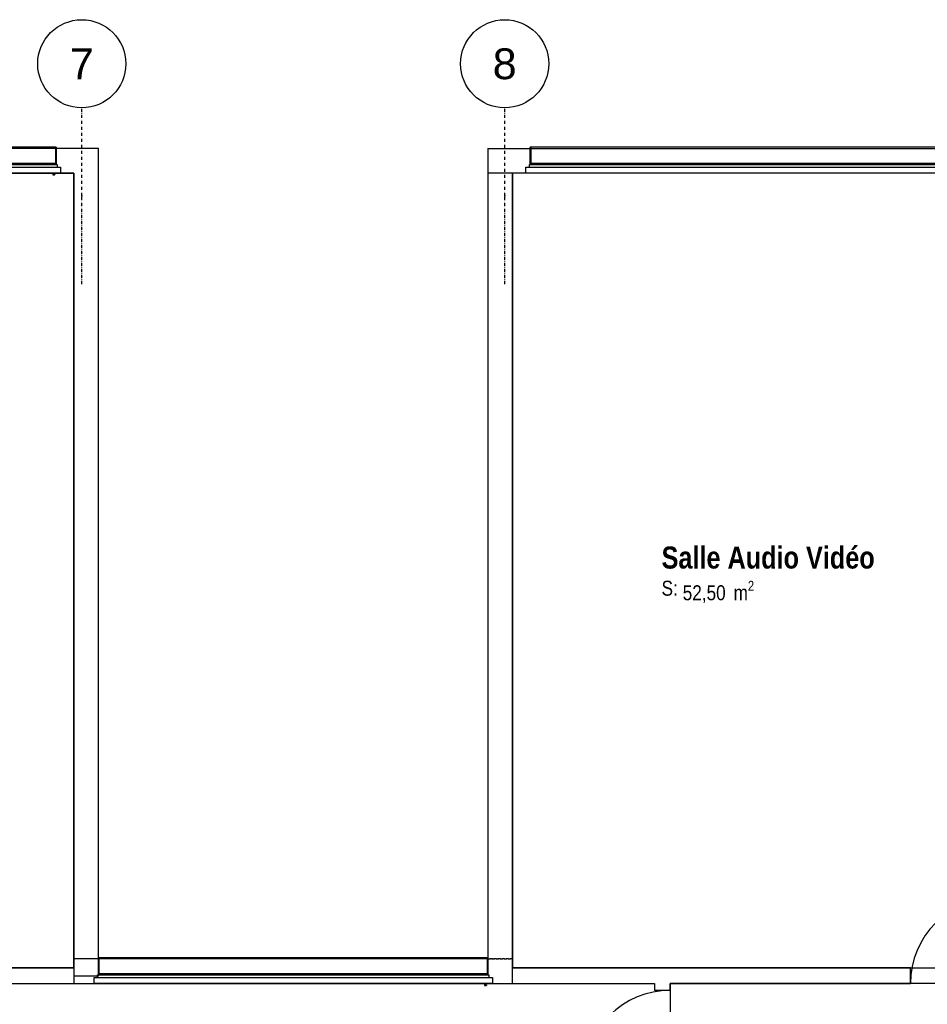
# Model space of a CAD drawing. Extents: x -24342 to 73038, y -9656 to 30949.
# Tile 124 of 170: x 3549 to 4579, y 9029 to 10146. Entities that reach past the tile are written whole.
import ezdxf
from ezdxf.enums import TextEntityAlignment as Align

# ---------------------------------------------------------------- set-up
doc = ezdxf.new("R2010")
doc.units = 0
for name, pattern in [('21.0032_xref_r+1_02_pro$0$Points tirets', [670.277762, 352.777767, -176.388884, 0, -141.111112]), ('21.0032_xref_r+1_02_pro$0$Tirets', [458.610928, 282.222247, -176.388681]), ('ACAD_ISO12W100', [21, 12, -3, 0, -3, 0, -3])]:
    doc.linetypes.add(name, pattern=pattern)
for name, color, linetype in [('0_XREF', 250, 'Continuous'), ('21.0032_xref_r+1_02_pro$0$02-01 File _ Axe.Construction', 251, 'Continuous'), ('21.0032_xref_r+1_02_pro$0$A-AREA-____-OTLN.Modèle IFC', 251, 'Continuous'), ('21.0032_xref_r+1_02_pro$0$A-GLAZ-____-OTLN.Modèle IFC', 251, 'Continuous'), ('21.0032_xref_r+1_02_pro$0$A-WALL-____-OTLN.Modèle IFC', 251, 'Continuous'), ('21.0032_xref_r+1_02_pro$0$Marques de Zone ARCHICAD', 251, 'Continuous'), ('21.0032_xref_r+1_02_pro$0$Portes ARCHICAD', 251, 'Continuous')]:
    doc.layers.add(name, color=color, linetype=linetype)
doc.styles.add('21.0032_xref_r+1_02_pro$0$STYLE_GENERE_1', font='ARIALNB.TTF')
doc.styles.add('21.0032_xref_r+1_02_pro$0$STYLE_GENERE_2', font='ARIALN.TTF')
doc.styles.add('21.0032_xref_r+1_02_pro$0$STYLE_GENERE_5', font='arial.ttf')

# ---------------------------------------------------------------- blocks, each defined once
blk = doc.blocks.new('21.0032_xref_r+1_02_pro$0$Salle Audio Vidéo_SAR_18_1', base_point=(43990, -4790))
at = {"layer": '21.0032_xref_r+1_02_pro$0$Marques de Zone ARCHICAD', "ltscale": 0.1, "insert": (43011, -4908), "char_height": 170, "attachment_point": 1, "style": '21.0032_xref_r+1_02_pro$0$STYLE_GENERE_2'}
blk.add_mtext('\\A1;\\pt0,100;52,50{\\H0.66x;\\S^  ;} m{\\H0.66x;\\S2^  ;}', dxfattribs=at)
at = {"layer": '21.0032_xref_r+1_02_pro$0$Marques de Zone ARCHICAD', "ltscale": 0.1}
for tag, height, style, p in [('DUMMY_849', 250, '21.0032_xref_r+1_02_pro$0$STYLE_GENERE_1', (45209, -4444)), ('ROOM_NAME', 250, '21.0032_xref_r+1_02_pro$0$STYLE_GENERE_1', (42771, -4518)), ('calculatedAreaCode', 170, '21.0032_xref_r+1_02_pro$0$STYLE_GENERE_2', (42771, -4906))]:
    blk.add_attdef(tag, text='', height=height, dxfattribs=dict(at, style=style)).set_placement(p, align=Align.TOP_LEFT)
blk = doc.blocks.new('21.0032_xref_r+1_02_pro$0$Mur_11_1', base_point=(30285, -140))
at = {"layer": '21.0032_xref_r+1_02_pro$0$A-WALL-____-OTLN.Modèle IFC', "linetype": 'Continuous', "ltscale": 0.1, "flags": 128}
for points in [[(36380, 0), (30285, 0)], [(30285, 0), (30285, -280)], [(36380, -280), (36380, 0)], [(30465, -280), (36100, -280)]]:
    blk.add_lwpolyline(points, dxfattribs=at)
blk = doc.blocks.new('21.0032_xref_r+1_02_pro$0$Porte (Mur) 76[1]_1')
at = {"layer": '21.0032_xref_r+1_02_pro$0$Portes ARCHICAD', "linetype": 'Continuous', "ltscale": 0.1}
blk.add_line((30596, -9480), (30596, -8510), dxfattribs=at)
blk.add_arc((30596, -9480), 970, 0, 90, dxfattribs=at)
blk = doc.blocks.new('21.0032_xref_r+1_02_pro$0$Mur_12_1', base_point=(36100, -9390))
at = {"layer": '21.0032_xref_r+1_02_pro$0$A-WALL-____-OTLN.Modèle IFC', "linetype": 'Continuous', "ltscale": 0.1}
for p, q in [((30596, -9300), (30596, -9480)), ((31566, -9300), (31566, -9480))]:
    blk.add_line(p, q, dxfattribs=at)
at = {"layer": '21.0032_xref_r+1_02_pro$0$A-WALL-____-OTLN.Modèle IFC', "linetype": 'Continuous', "ltscale": 0.1, "flags": 128}
for points in [[(30285, -9480), (30285, -9300)], [(30596, -9300), (30465, -9300)], [(36100, -9300), (31566, -9300)], [(36100, -9300), (36100, -9480)], [(30285, -9480), (30596, -9480)], [(31566, -9480), (34310, -9480)], [(34490, -9480), (36100, -9480)]]:
    blk.add_lwpolyline(points, dxfattribs=at)
at = {"layer": '21.0032_xref_r+1_02_pro$0$Portes ARCHICAD', "linetype": 'Continuous', "ltscale": 0.1}
blk.add_blockref('21.0032_xref_r+1_02_pro$0$Porte (Mur) 76[1]_1', (0, 0), dxfattribs=at)
blk = doc.blocks.new('21.0032_xref_r+1_02_pro$0$Porte (Mur) 100[23]_1')
at = {"layer": '21.0032_xref_r+1_02_pro$0$Portes ARCHICAD', "linetype": 'Continuous', "ltscale": 0.1}
blk.add_line((46565, -9480), (46565, -8510), dxfattribs=at)
blk.add_arc((46565, -9480), 970, 90, 180, dxfattribs=at)
blk = doc.blocks.new('21.0032_xref_r+1_02_pro$0$Mur_43_1', base_point=(41080, -9390))
at = {"layer": '21.0032_xref_r+1_02_pro$0$A-WALL-____-OTLN.Modèle IFC', "linetype": 'Continuous', "ltscale": 0.1}
blk.add_line((45595, -9480), (45595, -9300), dxfattribs=at)
at = {"layer": '21.0032_xref_r+1_02_pro$0$A-WALL-____-OTLN.Modèle IFC', "linetype": 'Continuous', "ltscale": 0.1, "flags": 128}
for points in [[(45595, -9300), (41080, -9300)], [(41080, -9480), (41080, -9300)], [(41080, -9480), (42690, -9480)], [(42870, -9480), (45595, -9480)]]:
    blk.add_lwpolyline(points, dxfattribs=at)
at = {"layer": '21.0032_xref_r+1_02_pro$0$Portes ARCHICAD', "linetype": 'Continuous', "ltscale": 0.1}
blk.add_blockref('21.0032_xref_r+1_02_pro$0$Porte (Mur) 100[23]_1', (0, 0), dxfattribs=at)
blk = doc.blocks.new('21.0032_xref_r+1_02_pro$0$Porte (Mur) 129[52]_1')
at = {"layer": '21.0032_xref_r+1_02_pro$0$Portes ARCHICAD', "linetype": 'Continuous', "ltscale": 0.1}
blk.add_line((42870, -10525), (41900, -10525), dxfattribs=at)
blk.add_arc((42870, -10525), 970, 90, 180, dxfattribs=at)
blk = doc.blocks.new('21.0032_xref_r+1_02_pro$0$Mur_115_1', base_point=(42780, -9390))
at = {"layer": '21.0032_xref_r+1_02_pro$0$A-WALL-____-OTLN.Modèle IFC', "linetype": 'Continuous', "ltscale": 0.1}
for p, q in [((42690, -9555), (42870, -9555)), ((42690, -10525), (42870, -10525))]:
    blk.add_line(p, q, dxfattribs=at)
at = {"layer": '21.0032_xref_r+1_02_pro$0$A-WALL-____-OTLN.Modèle IFC', "linetype": 'Continuous', "ltscale": 0.1, "flags": 128}
for points in [[(42690, -9480), (42690, -9555)], [(42870, -9555), (42870, -9480)], [(42690, -10525), (42690, -10800)], [(42870, -10700), (42870, -10525)], [(42690, -10800), (42870, -10800)]]:
    blk.add_lwpolyline(points, dxfattribs=at)
at = {"layer": '21.0032_xref_r+1_02_pro$0$Portes ARCHICAD', "linetype": 'Continuous', "ltscale": 0.1}
blk.add_blockref('21.0032_xref_r+1_02_pro$0$Porte (Mur) 129[52]_1', (0, 0), dxfattribs=at)
blk = doc.blocks.new('21.0032_xref_r+1_02_pro$0$Mur_117_1', base_point=(40940, -9340))
at = {"layer": '21.0032_xref_r+1_02_pro$0$A-WALL-____-OTLN.Modèle IFC', "linetype": 'Continuous', "ltscale": 0.1, "flags": 128}
for points in [[(41080, -280), (40800, -280)], [(40800, -280), (40800, -9200)], [(41080, -9200), (41080, -280)]]:
    blk.add_lwpolyline(points, dxfattribs=at)
blk = doc.blocks.new('21.0032_xref_r+1_02_pro$0$Mur_166_1', base_point=(40940, -280))
at = {"layer": '21.0032_xref_r+1_02_pro$0$A-WALL-____-OTLN.Modèle IFC', "linetype": '21.0032_xref_r+1_02_pro$0$Tirets', "ltscale": 0.1, "flags": 128}
for points in [[(40800, -280), (40800, -9200)], [(41080, -280), (40800, -280)], [(41080, -9200), (41080, -280)], [(40800, -9200), (41080, -9200)]]:
    blk.add_lwpolyline(points, dxfattribs=at)
blk = doc.blocks.new('21.0032_xref_r+1_02_pro$0$Mur_167_1', base_point=(36240, -9200))
at = {"layer": '21.0032_xref_r+1_02_pro$0$A-WALL-____-OTLN.Modèle IFC', "linetype": '21.0032_xref_r+1_02_pro$0$Tirets', "ltscale": 0.1, "flags": 128}
for points in [[(36380, 0), (36100, 0)], [(36380, -9200), (36380, 0)], [(36100, -280), (36100, -9200)], [(36380, -9200), (36100, -9200)]]:
    blk.add_lwpolyline(points, dxfattribs=at)
blk = doc.blocks.new('21.0032_xref_r+1_02_pro$0$Mur_172_1', base_point=(36240, -140))
at = {"layer": '21.0032_xref_r+1_02_pro$0$A-WALL-____-OTLN.Modèle IFC', "linetype": '21.0032_xref_r+1_02_pro$0$Tirets', "ltscale": 0.1, "flags": 128}
for points in [[(36100, 0), (30285, 0)], [(30285, 0), (30285, -280)], [(30285, -280), (36100, -280)]]:
    blk.add_lwpolyline(points, dxfattribs=at)
blk = doc.blocks.new('21.0032_xref_r+1_02_pro$0$Mur_191_1', base_point=(36100, -9340))
at = {"layer": '21.0032_xref_r+1_02_pro$0$A-WALL-____-OTLN.Modèle IFC', "linetype": '21.0032_xref_r+1_02_pro$0$Tirets', "ltscale": 0.1, "flags": 128}
for points in [[(41080, -9200), (36100, -9200)], [(36100, -9200), (36100, -9480)], [(41080, -9480), (41080, -9200)], [(36100, -9480), (41080, -9480)]]:
    blk.add_lwpolyline(points, dxfattribs=at)
blk = doc.blocks.new('21.0032_xref_r+1_02_pro$0$Elément Modèle 8[186]_1', base_point=(30430, 360))
at = {"layer": '21.0032_xref_r+1_02_pro$0$A-GLAZ-____-OTLN.Modèle IFC', "linetype": 'Continuous', "ltscale": 0.1}
for p, q in [((30480, 14), (30480, 15)), ((30485, 15), (30480, 15)), ((30480, 11), (30480, 14)), ((30485, 14), (30480, 14)), ((30480, -170), (30480, 11)), ((30485, 15), (30485, 14)), ((35895, 15), (30485, 15)), ((30485, 14), (30485, 11)), ((30485, 11), (30485, -170)), ((35895, 14), (35895, 15)), ((35900, 15), (35895, 15)), ((35895, 11), (35895, 14)), ((35900, 14), (35895, 14)), ((35895, -170), (35895, 11)), ((35900, 15), (35900, 14)), ((35900, 14), (35900, 11)), ((35900, 11), (35900, -170)), ((30430, -280), (30430, -210)), ((30430, -210), (35950, -210)), ((30470, -210), (30470, -180)), ((30470, -180), (35910, -180)), ((30480, -180), (30480, -170)), ((35900, -170), (30480, -170)), ((35900, -170), (35900, -180)), ((35910, -180), (35910, -210)), ((35950, -210), (35950, -280)), ((35950, -280), (30430, -280)), ((35860, -280), (35860, -298)), ((35860, -298), (35863, -300)), ((35863, -300), (35879, -300)), ((35870, -295), (35870, -280)), ((35879, -295), (35870, -295)), ((35879, -295), (35883, -295)), ((35883, -300), (35879, -300)), ((35883, -295), (35885, -295)), ((35883, -300), (35883, -295)), ((35885, -300), (35883, -300)), ((35885, -295), (35885, -300))]:
    blk.add_line(p, q, dxfattribs=at)
blk = doc.blocks.new('21.0032_xref_r+1_02_pro$0$Mur 13[187]_1', base_point=(40800, -140))
at = {"layer": '21.0032_xref_r+1_02_pro$0$A-WALL-____-OTLN.Modèle IFC', "linetype": 'Continuous', "ltscale": 0.1}
for p, q in [((40800, 0), (63138, 0)), ((40800, 0), (40800, -280)), ((41080, -280), (40800, -280)), ((46900, -280), (41080, -280))]:
    blk.add_line(p, q, dxfattribs=at)
blk = doc.blocks.new('21.0032_xref_r+1_02_pro$0$Elément Modèle 48[650]_1', base_point=(36330, -8840))
at = {"layer": '21.0032_xref_r+1_02_pro$0$A-GLAZ-____-OTLN.Modèle IFC', "linetype": 'Continuous', "ltscale": 0.1}
for p, q in [((36380, -9186), (36380, -9185)), ((36385, -9185), (36380, -9185)), ((36380, -9189), (36380, -9186)), ((36385, -9186), (36380, -9186)), ((36380, -9370), (36380, -9189)), ((36385, -9185), (36385, -9186)), ((40795, -9185), (36385, -9185)), ((36385, -9186), (36385, -9189)), ((36385, -9189), (36385, -9370)), ((40795, -9186), (40795, -9185)), ((40800, -9185), (40795, -9185)), ((40795, -9189), (40795, -9186)), ((40800, -9186), (40795, -9186)), ((40795, -9370), (40795, -9189)), ((40800, -9185), (40800, -9186)), ((40800, -9186), (40800, -9189)), ((40800, -9189), (40800, -9370)), ((36370, -9410), (36370, -9380)), ((36370, -9380), (40810, -9380)), ((36380, -9380), (36380, -9370)), ((40800, -9370), (36380, -9370)), ((40800, -9370), (40800, -9380)), ((40810, -9380), (40810, -9410)), ((36330, -9480), (36330, -9410)), ((36330, -9410), (40850, -9410)), ((40850, -9480), (36330, -9480)), ((40760, -9480), (40760, -9498)), ((40760, -9498), (40762, -9500)), ((40762, -9500), (40779, -9500)), ((40770, -9495), (40770, -9480)), ((40779, -9495), (40770, -9495)), ((40779, -9495), (40783, -9495)), ((40783, -9500), (40779, -9500)), ((40783, -9495), (40785, -9495)), ((40783, -9500), (40783, -9495)), ((40785, -9500), (40783, -9500)), ((40785, -9495), (40785, -9500)), ((40850, -9410), (40850, -9480))]:
    blk.add_line(p, q, dxfattribs=at)
blk = doc.blocks.new('21.0032_xref_r+1_02_pro$0$Elément Modèle 8[695]_1', base_point=(41230, 360))
at = {"layer": '21.0032_xref_r+1_02_pro$0$A-GLAZ-____-OTLN.Modèle IFC', "linetype": 'Continuous', "ltscale": 0.1}
for p, q in [((41280, 14), (41280, 15)), ((41285, 15), (41280, 15)), ((41280, 11), (41280, 14)), ((41285, 14), (41280, 14)), ((41280, -170), (41280, 11)), ((41285, 15), (41285, 14)), ((46695, 15), (41285, 15)), ((41285, 14), (41285, 11)), ((41285, 11), (41285, -170)), ((46695, 14), (46695, 15)), ((46700, 15), (46695, 15)), ((46695, 11), (46695, 14)), ((46700, 14), (46695, 14)), ((46695, -170), (46695, 11)), ((46700, 15), (46700, 14)), ((46700, 14), (46700, 11)), ((46700, 11), (46700, -170)), ((41230, -280), (41230, -210)), ((41230, -210), (46750, -210)), ((41270, -210), (41270, -180)), ((41270, -180), (46710, -180)), ((41280, -180), (41280, -170)), ((46700, -170), (41280, -170)), ((46700, -170), (46700, -180)), ((46710, -180), (46710, -210)), ((46750, -210), (46750, -280)), ((46750, -280), (41230, -280)), ((46660, -280), (46660, -298)), ((46660, -298), (46663, -300)), ((46663, -300), (46679, -300)), ((46670, -295), (46670, -280)), ((46679, -295), (46670, -295)), ((46679, -295), (46683, -295)), ((46683, -300), (46679, -300)), ((46683, -295), (46685, -295)), ((46683, -300), (46683, -295)), ((46685, -300), (46683, -300)), ((46685, -295), (46685, -300))]:
    blk.add_line(p, q, dxfattribs=at)
blk = doc.blocks.new('21.0032_xref_r+1_02_pro$0$Mur 22[730]_1', base_point=(65065, -140))
at = {"layer": '21.0032_xref_r+1_02_pro$0$A-WALL-____-OTLN.Modèle IFC', "linetype": 'Continuous', "ltscale": 0.1}
for p, q in [((40800, 0), (65065, 0)), ((40800, 0), (40800, -280)), ((65065, -280), (40800, -280))]:
    blk.add_line(p, q, dxfattribs=at)
blk = doc.blocks.new('21.0032_xref_r+1_02_pro$0$Mur_222_1', base_point=(36240, -140))
at = {"layer": '21.0032_xref_r+1_02_pro$0$A-WALL-____-OTLN.Modèle IFC', "linetype": 'Continuous', "ltscale": 0.1, "flags": 128}
for points in [[(36100, -280), (36100, -9390)], [(36380, -9390), (36380, -280)], [(36100, -9390), (36380, -9390)]]:
    blk.add_lwpolyline(points, dxfattribs=at)
blk = doc.blocks.new('21.0032_xref_r+1_02_pro$0$Mur_223_1', base_point=(36100, -9340))
at = {"layer": '21.0032_xref_r+1_02_pro$0$A-WALL-____-OTLN.Modèle IFC', "linetype": 'Continuous', "ltscale": 0.1, "flags": 128}
for points in [[(36100, -9200), (36100, -9480)], [(40800, -9200), (36380, -9200)], [(41080, -9480), (41080, -9200)], [(36100, -9480), (41080, -9480)]]:
    blk.add_lwpolyline(points, dxfattribs=at)
blk = doc.blocks.new('21.0032_xref_r+1_02_pro$0$Marque grille standard[788]_1', base_point=(36190, -31547))
at = {"layer": '21.0032_xref_r+1_02_pro$0$02-01 File _ Axe.Construction', "linetype": '21.0032_xref_r+1_02_pro$0$Points tirets', "ltscale": 0.1}
for p, q in [((36190, -538), (36190, 462)), ((36190, -1538), (36190, -538))]:
    blk.add_line(p, q, dxfattribs=at)
at = {"layer": '21.0032_xref_r+1_02_pro$0$02-01 File _ Axe.Construction', "linetype": 'Continuous', "ltscale": 0.1}
blk.add_circle((36190, 962), 500, dxfattribs=at)
at = {"layer": '21.0032_xref_r+1_02_pro$0$02-01 File _ Axe.Construction', "linetype": '21.0032_xref_r+1_02_pro$0$Points tirets', "ltscale": 0.1}
blk.add_point((36190, -538), dxfattribs=at)
blk.add_point((36190, -538), dxfattribs=at)
at = {"layer": '21.0032_xref_r+1_02_pro$0$02-01 File _ Axe.Construction', "ltscale": 0.1, "style": '21.0032_xref_r+1_02_pro$0$STYLE_GENERE_5'}
for tag, p in [('AC_MarkerText_1_1', (36190, 1137)), ('AC_MarkerText_1_0', (36190, -31872))]:
    blk.add_attdef(tag, text='', height=350, rotation=360, dxfattribs=at).set_placement(p, align=Align.TOP_CENTER)
blk = doc.blocks.new('21.0032_xref_r+1_02_pro$0$Marque grille standard[789]_1', base_point=(40990, -31547))
at = {"layer": '21.0032_xref_r+1_02_pro$0$02-01 File _ Axe.Construction', "linetype": '21.0032_xref_r+1_02_pro$0$Points tirets', "ltscale": 0.1}
for p, q in [((40990, -538), (40990, 462)), ((40990, -1538), (40990, -538))]:
    blk.add_line(p, q, dxfattribs=at)
at = {"layer": '21.0032_xref_r+1_02_pro$0$02-01 File _ Axe.Construction', "linetype": 'Continuous', "ltscale": 0.1}
blk.add_circle((40990, 962), 500, dxfattribs=at)
at = {"layer": '21.0032_xref_r+1_02_pro$0$02-01 File _ Axe.Construction', "linetype": '21.0032_xref_r+1_02_pro$0$Points tirets', "ltscale": 0.1}
blk.add_point((40990, -538), dxfattribs=at)
blk.add_point((40990, -538), dxfattribs=at)
at = {"layer": '21.0032_xref_r+1_02_pro$0$02-01 File _ Axe.Construction', "ltscale": 0.1, "style": '21.0032_xref_r+1_02_pro$0$STYLE_GENERE_5'}
for tag, p in [('AC_MarkerText_1_1', (40990, 1137)), ('AC_MarkerText_1_0', (40990, -31872))]:
    blk.add_attdef(tag, text='', height=350, rotation=360, dxfattribs=at).set_placement(p, align=Align.TOP_CENTER)
blk = doc.blocks.new('21.0032_xref_r+1_02_pro')
at = {"layer": '21.0032_xref_r+1_02_pro$0$A-AREA-____-OTLN.Modèle IFC', "linetype": 'Continuous', "ltscale": 0.1, "flags": 128}
for points in [[(3046.5, -28), (3046.5, -930), (3610, -930), (3610, -28)], [(4108, -28), (4108, -930), (4690, -930), (4690, -28)]]:
    blk.add_lwpolyline(points, close=True, dxfattribs=at)
blk.add_lwpolyline([(6491.5, -28), (6331.5, -28), (6331.5, -948), (4287, -948), (4287, -1070), (4524, -1070), (4524, -1098), (4794, -1098), (4794, -1070), (5599, -1070), (5599, -1098), (5859, -1098), (5859, -1070), (6153.5, -1070), (6153.5, -1062, -0.399479), (6331.3, -1231), (6508.7, -1231, -0.39949), (6686.5, -1062), (6686.5, -948), (6491.5, -948)], format="xyb", close=True, dxfattribs=at)
at = {"layer": '21.0032_xref_r+1_02_pro$0$02-01 File _ Axe.Construction', "linetype": 'Continuous', "ltscale": 0.1}
ref = blk.add_blockref('21.0032_xref_r+1_02_pro$0$Marque grille standard[788]_1', (3619, -3154.7), dxfattribs=dict(at, xscale=0.1, yscale=0.1, zscale=0.1))
ref.add_attrib('AC_MarkerText_1_1', '7', dxfattribs={"height": 35, "style": '21.0032_xref_r+1_02_pro$0$STYLE_GENERE_5'}).set_placement((3619, 113.7), align=Align.TOP_CENTER)
ref = blk.add_blockref('21.0032_xref_r+1_02_pro$0$Marque grille standard[789]_1', (4099, -3154.7), dxfattribs=dict(at, xscale=0.1, yscale=0.1, zscale=0.1))
ref.add_attrib('AC_MarkerText_1_1', '8', dxfattribs={"height": 35, "style": '21.0032_xref_r+1_02_pro$0$STYLE_GENERE_5'}).set_placement((4099, 113.7), align=Align.TOP_CENTER)
at = {"layer": '21.0032_xref_r+1_02_pro$0$A-AREA-____-OTLN.Modèle IFC', "linetype": 'Continuous', "ltscale": 0.1, "xscale": 0.1, "yscale": 0.1, "zscale": 0.1}
blk.add_blockref('21.0032_xref_r+1_02_pro$0$Salle Audio Vidéo_SAR_18_1', (4399, -479), dxfattribs=at).add_auto_attribs({'ROOM_NAME': 'Salle Audio Vidéo', 'calculatedAreaCode': 'S: '})
at = {"layer": '21.0032_xref_r+1_02_pro$0$A-GLAZ-____-OTLN.Modèle IFC', "linetype": 'Continuous', "ltscale": 0.1, "xscale": 0.1, "yscale": 0.1, "zscale": 0.1}
for name, p in [('21.0032_xref_r+1_02_pro$0$Elément Modèle 8[186]_1', (3043, 36)), ('21.0032_xref_r+1_02_pro$0$Elément Modèle 8[695]_1', (4123, 36)), ('21.0032_xref_r+1_02_pro$0$Elément Modèle 48[650]_1', (3633, -884))]:
    blk.add_blockref(name, p, dxfattribs=at)
at = {"layer": '21.0032_xref_r+1_02_pro$0$A-WALL-____-OTLN.Modèle IFC', "ltscale": 0.1, "xscale": 0.1, "yscale": 0.1, "zscale": 0.1}
for name, p in [('21.0032_xref_r+1_02_pro$0$Mur_11_1', (3028.5, -14)), ('21.0032_xref_r+1_02_pro$0$Mur_172_1', (3624, -14)), ('21.0032_xref_r+1_02_pro$0$Mur_167_1', (3624, -920)), ('21.0032_xref_r+1_02_pro$0$Mur_222_1', (3624, -14)), ('21.0032_xref_r+1_02_pro$0$Mur_117_1', (4094, -934)), ('21.0032_xref_r+1_02_pro$0$Mur_166_1', (4094, -28)), ('21.0032_xref_r+1_02_pro$0$Mur_12_1', (3610, -939)), ('21.0032_xref_r+1_02_pro$0$Mur_43_1', (4108, -939)), ('21.0032_xref_r+1_02_pro$0$Mur_191_1', (3610, -934)), ('21.0032_xref_r+1_02_pro$0$Mur_223_1', (3610, -934)), ('21.0032_xref_r+1_02_pro$0$Mur_115_1', (4278, -939))]:
    blk.add_blockref(name, p, dxfattribs=at)
at = {"layer": '21.0032_xref_r+1_02_pro$0$A-WALL-____-OTLN.Modèle IFC', "linetype": 'Continuous', "ltscale": 0.1, "xscale": 0.1, "yscale": 0.1, "zscale": 0.1}
for name, p in [('21.0032_xref_r+1_02_pro$0$Mur 13[187]_1', (4080, -14)), ('21.0032_xref_r+1_02_pro$0$Mur 22[730]_1', (6506.5, -14))]:
    blk.add_blockref(name, p, dxfattribs=at)

msp = doc.modelspace()

# ---------------------------------------------------------------- block references
at = {"layer": '0_XREF', "linetype": 'ACAD_ISO12W100'}
msp.add_blockref('21.0032_xref_r+1_02_pro', (0, 10000), dxfattribs=at)

doc.saveas('drawing.dxf')
